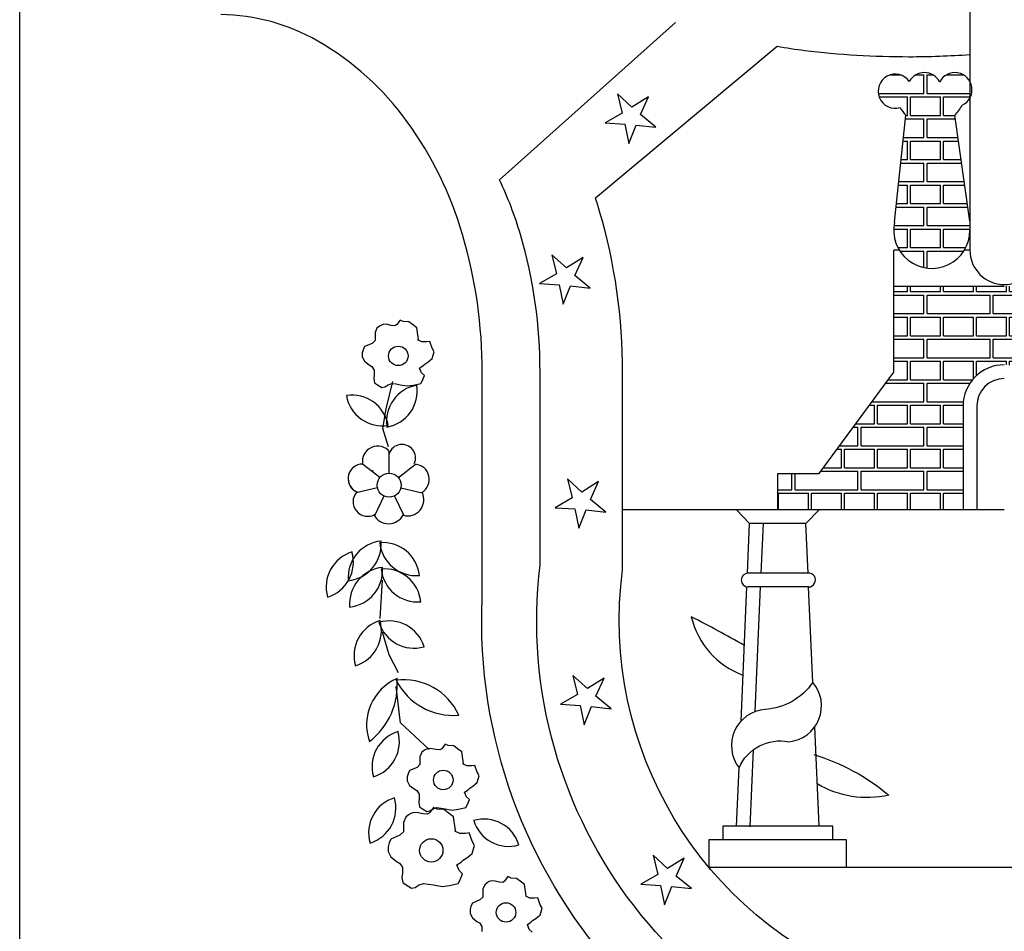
# Model space of a CAD drawing. Extents: x -0.4 to 44.6, y -0.4 to 29.7.
# Tile 3 of 8: x 34.4 to 36.2, y 25.4 to 27.1. Entities that reach past the tile are written whole.
import ezdxf

# ---------------------------------------------------------------- set-up
doc = ezdxf.new("R2010")
doc.units = 0
doc.header["$LTSCALE"] = 0.5
doc.header["$MEASUREMENT"] = 0
doc.layers.get('0').update_dxf_attribs({"linetype": 'CONTINUOUS'})

# ---------------------------------------------------------------- blocks, each defined once
blk = doc.blocks.new('*X58')
at = {"color": 0}
for p, q in [((5.7400875, 2.497112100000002), (5.7400875, 2.497312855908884)), ((5.7402, 2.497112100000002), (5.7402, 2.497312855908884)), ((5.741287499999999, 2.497112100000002), (5.741287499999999, 2.497312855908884)), ((5.7414, 2.497112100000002), (5.7414, 2.497312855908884)), ((5.742487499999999, 2.4971121), (5.742487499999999, 2.497312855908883)), ((5.742599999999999, 2.4971121), (5.742599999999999, 2.497312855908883)), ((5.743687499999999, 2.4971121), (5.743687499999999, 2.497312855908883)), ((5.743799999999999, 2.4971121), (5.743799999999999, 2.497312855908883)), ((5.7448875, 2.497112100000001), (5.7448875, 2.497312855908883)), ((5.744999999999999, 2.497112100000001), (5.744999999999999, 2.497312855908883)), ((5.7460875, 2.497112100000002), (5.7460875, 2.497312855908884)), ((5.746199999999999, 2.497112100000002), (5.746199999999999, 2.497312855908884)), ((5.7472875, 2.497112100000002), (5.7472875, 2.497312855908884)), ((5.7474, 2.497112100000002), (5.7474, 2.497312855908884)), ((5.739586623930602, 2.4971121), (5.7400875, 2.4971121)), ((5.739586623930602, 2.496986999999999), (5.740687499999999, 2.496986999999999)), ((5.7402, 2.4971121), (5.741287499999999, 2.4971121)), ((5.740687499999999, 2.496312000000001), (5.740687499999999, 2.496987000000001)), ((5.740799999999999, 2.496986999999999), (5.7430875, 2.496986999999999)), ((5.740799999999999, 2.496312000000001), (5.740799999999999, 2.496987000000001)), ((5.7414, 2.4971121), (5.742487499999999, 2.4971121)), ((5.742599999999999, 2.4971121), (5.743687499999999, 2.4971121)), ((5.7430875, 2.496312), (5.7430875, 2.496987)), ((5.7432, 2.496986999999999), (5.7454875, 2.496986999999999)), ((5.7432, 2.496312), (5.7432, 2.496987)), ((5.743799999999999, 2.4971121), (5.744887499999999, 2.4971121)), ((5.744999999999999, 2.4971121), (5.746087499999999, 2.4971121)), ((5.745487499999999, 2.496312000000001), (5.745487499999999, 2.496987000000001)), ((5.7456, 2.496986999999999), (5.747628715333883, 2.496986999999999)), ((5.7456, 2.496312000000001), (5.7456, 2.496987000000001)), ((5.746199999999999, 2.4971121), (5.747287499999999, 2.4971121)), ((5.747399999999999, 2.4971121), (5.747628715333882, 2.4971121)), ((5.739586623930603, 2.496312), (5.740687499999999, 2.496312)), ((5.740799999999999, 2.496312), (5.7430875, 2.496312)), ((5.7432, 2.496312), (5.7454875, 2.496312)), ((5.7456, 2.496312), (5.747628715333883, 2.496312)), ((5.739586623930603, 2.4961869), (5.7400875, 2.4961869)), ((5.7400875, 2.495511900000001), (5.7400875, 2.496186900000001)), ((5.7402, 2.4961869), (5.741287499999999, 2.4961869)), ((5.7402, 2.495511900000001), (5.7402, 2.496186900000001)), ((5.741287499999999, 2.495511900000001), (5.741287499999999, 2.496186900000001)), ((5.7414, 2.4961869), (5.742487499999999, 2.4961869)), ((5.7414, 2.495511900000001), (5.7414, 2.496186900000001)), ((5.742487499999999, 2.4955119), (5.742487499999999, 2.4961869)), ((5.742599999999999, 2.4961869), (5.743687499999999, 2.4961869)), ((5.742599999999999, 2.4955119), (5.742599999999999, 2.4961869)), ((5.743687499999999, 2.4955119), (5.743687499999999, 2.4961869)), ((5.743799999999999, 2.4961869), (5.744887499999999, 2.4961869)), ((5.743799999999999, 2.4955119), (5.743799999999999, 2.4961869)), ((5.7448875, 2.4955119), (5.7448875, 2.496186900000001)), ((5.744999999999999, 2.4961869), (5.746087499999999, 2.4961869)), ((5.744999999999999, 2.4955119), (5.744999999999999, 2.496186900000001)), ((5.7460875, 2.495511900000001), (5.7460875, 2.496186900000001)), ((5.746199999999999, 2.4961869), (5.747287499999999, 2.4961869)), ((5.746199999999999, 2.495511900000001), (5.746199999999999, 2.496186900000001)), ((5.7472875, 2.495511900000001), (5.7472875, 2.496186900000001)), ((5.747399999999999, 2.4961869), (5.747628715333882, 2.4961869)), ((5.7474, 2.495511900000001), (5.7474, 2.496186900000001)), ((5.739586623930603, 2.495511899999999), (5.7400875, 2.495511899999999)), ((5.7402, 2.495511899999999), (5.741287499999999, 2.495511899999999)), ((5.7414, 2.495511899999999), (5.742487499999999, 2.495511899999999)), ((5.742599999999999, 2.495511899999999), (5.743687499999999, 2.495511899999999)), ((5.743799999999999, 2.495511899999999), (5.744887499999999, 2.495511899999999)), ((5.744999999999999, 2.495511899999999), (5.746087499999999, 2.495511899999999)), ((5.746199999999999, 2.495511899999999), (5.747287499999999, 2.495511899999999)), ((5.747399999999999, 2.495511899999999), (5.747628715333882, 2.495511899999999)), ((5.739586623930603, 2.495386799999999), (5.740687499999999, 2.495386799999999)), ((5.740687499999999, 2.494711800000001), (5.740687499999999, 2.495386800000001)), ((5.740799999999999, 2.495386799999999), (5.7430875, 2.495386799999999)), ((5.740799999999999, 2.494711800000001), (5.740799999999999, 2.495386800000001)), ((5.7430875, 2.4947118), (5.7430875, 2.4953868)), ((5.7432, 2.495386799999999), (5.7454875, 2.495386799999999)), ((5.7432, 2.4947118), (5.7432, 2.4953868)), ((5.745487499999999, 2.494711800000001), (5.745487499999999, 2.495386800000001)), ((5.7456, 2.495386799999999), (5.747628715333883, 2.495386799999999)), ((5.7456, 2.494711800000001), (5.7456, 2.495386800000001)), ((5.739586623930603, 2.4947118), (5.740687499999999, 2.4947118)), ((5.739586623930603, 2.4945867), (5.7400875, 2.4945867)), ((5.7400875, 2.493911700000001), (5.7400875, 2.494586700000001)), ((5.7402, 2.4945867), (5.741287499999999, 2.4945867)), ((5.7402, 2.493911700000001), (5.7402, 2.494586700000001)), ((5.740799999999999, 2.4947118), (5.7430875, 2.4947118)), ((5.741287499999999, 2.493911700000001), (5.741287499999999, 2.494586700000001)), ((5.7414, 2.4945867), (5.742487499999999, 2.4945867)), ((5.7414, 2.493911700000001), (5.7414, 2.494586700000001)), ((5.742487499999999, 2.493950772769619), (5.742487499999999, 2.4945867)), ((5.742599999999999, 2.4945867), (5.743687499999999, 2.4945867)), ((5.742599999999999, 2.494064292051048), (5.742599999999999, 2.4945867)), ((5.7432, 2.4947118), (5.7454875, 2.4947118)), ((5.743687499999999, 2.494451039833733), (5.743687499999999, 2.4945867)), ((5.743799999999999, 2.4945867), (5.744887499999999, 2.4945867)), ((5.743799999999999, 2.494440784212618), (5.743799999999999, 2.4945867)), ((5.7448875, 2.4939117), (5.7448875, 2.4945867)), ((5.744999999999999, 2.4945867), (5.746087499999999, 2.4945867)), ((5.744999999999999, 2.4939117), (5.744999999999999, 2.4945867)), ((5.7456, 2.4947118), (5.747628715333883, 2.4947118)), ((5.7460875, 2.493911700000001), (5.7460875, 2.494586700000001)), ((5.746199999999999, 2.4945867), (5.747287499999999, 2.4945867)), ((5.746199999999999, 2.493911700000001), (5.746199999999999, 2.494586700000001)), ((5.7472875, 2.493911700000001), (5.7472875, 2.494586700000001)), ((5.747399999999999, 2.4945867), (5.747628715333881, 2.4945867)), ((5.7474, 2.493911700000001), (5.7474, 2.494586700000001)), ((5.739294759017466, 2.4937866), (5.740687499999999, 2.4937866)), ((5.73938720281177, 2.4939117), (5.7400875, 2.4939117)), ((5.7402, 2.4939117), (5.741287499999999, 2.4939117)), ((5.740687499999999, 2.4931116), (5.740687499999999, 2.4937866)), ((5.740799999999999, 2.4937866), (5.742360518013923, 2.4937866)), ((5.740799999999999, 2.4931116), (5.740799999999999, 2.4937866)), ((5.7414, 2.4939117), (5.742453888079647, 2.4939117)), ((5.744761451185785, 2.4939117), (5.7448875, 2.4939117)), ((5.744854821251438, 2.4937866), (5.745487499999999, 2.4937866)), ((5.745, 2.4939117), (5.7460875, 2.4939117)), ((5.745487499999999, 2.4931116), (5.745487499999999, 2.4937866)), ((5.7456, 2.4937866), (5.7478875, 2.4937866)), ((5.7456, 2.4931116), (5.7456, 2.4937866)), ((5.7462, 2.4939117), (5.7472875, 2.4939117)), ((5.7474, 2.4939117), (5.747828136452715, 2.4939117)), ((5.747887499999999, 2.4931116), (5.747887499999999, 2.4937866)), ((5.747999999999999, 2.4931116), (5.747999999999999, 2.493679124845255)), ((5.73879596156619, 2.4931116), (5.740687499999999, 2.4931116)), ((5.740799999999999, 2.4931116), (5.742116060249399, 2.4931116)), ((5.745099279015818, 2.4931116), (5.745487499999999, 2.4931116)), ((5.7456, 2.4931116), (5.7478875, 2.4931116)), ((5.748, 2.4931116), (5.748419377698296, 2.4931116)), ((5.738703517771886, 2.4929865), (5.7388875, 2.4929865)), ((5.7388875, 2.4923115), (5.7388875, 2.492986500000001)), ((5.739, 2.4929865), (5.7400875, 2.4929865)), ((5.739, 2.4923115), (5.739, 2.492986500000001)), ((5.7400875, 2.4923115), (5.7400875, 2.492986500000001)), ((5.7402, 2.4929865), (5.741287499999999, 2.4929865)), ((5.7402, 2.4923115), (5.7402, 2.492986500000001)), ((5.741287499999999, 2.4923115), (5.741287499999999, 2.492986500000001)), ((5.7414, 2.4929865), (5.742108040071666, 2.4929865)), ((5.7414, 2.4923115), (5.7414, 2.492986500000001)), ((5.745107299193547, 2.4929865), (5.7460875, 2.4929865)), ((5.7460875, 2.4923115), (5.7460875, 2.492986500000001)), ((5.7462, 2.4929865), (5.7472875, 2.4929865)), ((5.746199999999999, 2.4923115), (5.746199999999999, 2.492986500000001)), ((5.7472875, 2.4923115), (5.7472875, 2.492986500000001)), ((5.7474, 2.4929865), (5.7484875, 2.4929865)), ((5.7474, 2.4923115), (5.7474, 2.492986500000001)), ((5.7484875, 2.4923115), (5.7484875, 2.492986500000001)), ((5.7486, 2.4923115), (5.7486, 2.492867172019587)), ((5.738204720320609, 2.4923115), (5.7388875, 2.4923115)), ((5.739, 2.4923115), (5.7400875, 2.4923115)), ((5.7402, 2.4923115), (5.741287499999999, 2.4923115)), ((5.7414, 2.4923115), (5.742107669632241, 2.4923115)), ((5.745107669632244, 2.4923115), (5.7460875, 2.4923115)), ((5.7462, 2.4923115), (5.7472875, 2.4923115)), ((5.7474, 2.4923115), (5.7484875, 2.4923115)), ((5.7486, 2.4923115), (5.749010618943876, 2.4923115)), ((5.738112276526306, 2.4921864), (5.738287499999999, 2.4921864)), ((5.738287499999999, 2.4915114), (5.738287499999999, 2.4921864)), ((5.7384, 2.4921864), (5.7406875, 2.4921864)), ((5.7384, 2.4915114), (5.7384, 2.4921864)), ((5.740687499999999, 2.4915114), (5.740687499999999, 2.4921864)), ((5.7408, 2.4921864), (5.742107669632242, 2.4921864)), ((5.740799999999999, 2.4915114), (5.740799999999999, 2.4921864)), ((5.745107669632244, 2.4921864), (5.745487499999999, 2.4921864)), ((5.745487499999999, 2.4915114), (5.745487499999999, 2.4921864)), ((5.7456, 2.4921864), (5.7478875, 2.4921864)), ((5.7456, 2.4915114), (5.7456, 2.4921864)), ((5.747887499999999, 2.4915114), (5.747887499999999, 2.4921864)), ((5.748, 2.4921864), (5.74910306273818, 2.4921864)), ((5.747999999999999, 2.4915114), (5.747999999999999, 2.4921864)), ((5.737521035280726, 2.4913863), (5.7376875, 2.4913863)), ((5.737613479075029, 2.4915114), (5.738287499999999, 2.4915114)), ((5.7376875, 2.4907113), (5.7376875, 2.4913863)), ((5.7378, 2.4913863), (5.7388875, 2.4913863)), ((5.737799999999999, 2.4907113), (5.737799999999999, 2.4913863)), ((5.7384, 2.4915114), (5.7406875, 2.4915114)), ((5.7388875, 2.4907113), (5.7388875, 2.4913863)), ((5.739, 2.4913863), (5.7400875, 2.4913863)), ((5.739, 2.4907113), (5.739, 2.4913863)), ((5.7400875, 2.4907113), (5.7400875, 2.4913863)), ((5.7402, 2.4913863), (5.741287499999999, 2.4913863)), ((5.7402, 2.4907113), (5.7402, 2.4913863)), ((5.7408, 2.4915114), (5.742107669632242, 2.4915114)), ((5.741287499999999, 2.4907113), (5.741287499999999, 2.4913863)), ((5.7414, 2.4913863), (5.742107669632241, 2.4913863)), ((5.7414, 2.4907113), (5.7414, 2.4913863)), ((5.745107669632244, 2.4915114), (5.745487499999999, 2.4915114)), ((5.745107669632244, 2.4913863), (5.7460875, 2.4913863)), ((5.7456, 2.4915114), (5.7478875, 2.4915114)), ((5.7460875, 2.4907113), (5.7460875, 2.4913863)), ((5.7462, 2.4913863), (5.7472875, 2.4913863)), ((5.746199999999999, 2.4907113), (5.746199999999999, 2.4913863)), ((5.7472875, 2.4907113), (5.7472875, 2.4913863)), ((5.7474, 2.4913863), (5.7484875, 2.4913863)), ((5.7474, 2.4907113), (5.7474, 2.4913863)), ((5.748, 2.4915114), (5.749601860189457, 2.4915114)), ((5.7484875, 2.4907113), (5.7484875, 2.4913863)), ((5.7486, 2.4913863), (5.749687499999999, 2.4913863)), ((5.7486, 2.4907113), (5.7486, 2.4913863)), ((5.749687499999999, 2.4907113), (5.749687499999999, 2.4913863)), ((5.7498, 2.4907113), (5.7498, 2.491243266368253)), ((5.7358875, 2.489911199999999), (5.7358875, 2.490506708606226)), ((5.736, 2.489911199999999), (5.736, 2.490506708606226)), ((5.736929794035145, 2.4905862), (5.738287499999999, 2.4905862)), ((5.737022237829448, 2.4907113), (5.7376875, 2.4907113)), ((5.7378, 2.4907113), (5.7388875, 2.4907113)), ((5.738287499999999, 2.489911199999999), (5.738287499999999, 2.4905862)), ((5.7384, 2.4905862), (5.7406875, 2.4905862)), ((5.7384, 2.489911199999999), (5.7384, 2.4905862)), ((5.739, 2.4907113), (5.7400875, 2.4907113)), ((5.7402, 2.4907113), (5.741287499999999, 2.4907113)), ((5.740687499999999, 2.489911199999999), (5.740687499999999, 2.4905862)), ((5.7408, 2.4905862), (5.742107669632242, 2.4905862)), ((5.740799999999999, 2.489911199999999), (5.740799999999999, 2.4905862)), ((5.7414, 2.4907113), (5.742107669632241, 2.4907113)), ((5.745107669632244, 2.4907113), (5.7460875, 2.4907113)), ((5.745107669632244, 2.4905862), (5.745487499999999, 2.4905862)), ((5.745487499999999, 2.489911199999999), (5.745487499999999, 2.4905862)), ((5.7456, 2.4905862), (5.7478875, 2.4905862)), ((5.7456, 2.489911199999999), (5.7456, 2.4905862)), ((5.7462, 2.4907113), (5.7472875, 2.4907113)), ((5.7474, 2.4907113), (5.7484875, 2.4907113)), ((5.747887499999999, 2.489911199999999), (5.747887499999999, 2.4905862)), ((5.748, 2.4905862), (5.750285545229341, 2.4905862)), ((5.747999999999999, 2.489911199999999), (5.747999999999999, 2.4905862)), ((5.7486, 2.4907113), (5.749687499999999, 2.4907113)), ((5.7498, 2.4907113), (5.750193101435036, 2.4907113)), ((5.7502875, 2.489911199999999), (5.7502875, 2.490583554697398)), ((5.750399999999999, 2.489911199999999), (5.750399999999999, 2.490506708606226)), ((5.735370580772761, 2.489911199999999), (5.7358875, 2.489911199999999)), ((5.7354, 2.489786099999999), (5.7364875, 2.489786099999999)), ((5.735399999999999, 2.489181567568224), (5.735399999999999, 2.4897861)), ((5.736, 2.489911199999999), (5.7382875, 2.489911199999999)), ((5.736487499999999, 2.489181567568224), (5.736487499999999, 2.4897861)), ((5.7366, 2.489786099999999), (5.7376875, 2.489786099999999)), ((5.736599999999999, 2.489181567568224), (5.736599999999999, 2.4897861)), ((5.7376875, 2.489181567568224), (5.7376875, 2.4897861)), ((5.7378, 2.489786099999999), (5.7388875, 2.489786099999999)), ((5.737799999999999, 2.489181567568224), (5.737799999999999, 2.4897861)), ((5.7384, 2.489911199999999), (5.740687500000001, 2.489911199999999)), ((5.7388875, 2.489181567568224), (5.7388875, 2.4897861)), ((5.739, 2.489786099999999), (5.7400875, 2.489786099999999)), ((5.739, 2.489181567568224), (5.739, 2.4897861)), ((5.7400875, 2.489181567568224), (5.7400875, 2.4897861)), ((5.7402, 2.489786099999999), (5.741287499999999, 2.489786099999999)), ((5.7402, 2.489181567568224), (5.7402, 2.4897861)), ((5.740800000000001, 2.489911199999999), (5.742107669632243, 2.489911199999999)), ((5.741287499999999, 2.489181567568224), (5.741287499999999, 2.4897861)), ((5.7414, 2.489786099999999), (5.742107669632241, 2.489786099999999)), ((5.7414, 2.489181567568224), (5.7414, 2.4897861)), ((5.745107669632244, 2.489911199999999), (5.745487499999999, 2.489911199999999)), ((5.745107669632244, 2.489786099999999), (5.7460875, 2.489786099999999)), ((5.7456, 2.489911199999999), (5.7478875, 2.489911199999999)), ((5.7460875, 2.489181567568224), (5.7460875, 2.4897861)), ((5.7462, 2.489786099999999), (5.7472875, 2.489786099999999)), ((5.746199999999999, 2.489181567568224), (5.746199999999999, 2.4897861)), ((5.7472875, 2.489181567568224), (5.7472875, 2.4897861)), ((5.7474, 2.489786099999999), (5.7484875, 2.489786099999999)), ((5.7474, 2.489181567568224), (5.7474, 2.4897861)), ((5.748, 2.489911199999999), (5.750287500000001, 2.489911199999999)), ((5.7484875, 2.489181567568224), (5.7484875, 2.4897861)), ((5.7486, 2.489786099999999), (5.749687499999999, 2.489786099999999)), ((5.7486, 2.489181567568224), (5.7486, 2.4897861)), ((5.749687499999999, 2.489181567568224), (5.749687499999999, 2.4897861)), ((5.7498, 2.489786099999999), (5.750887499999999, 2.489786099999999)), ((5.7498, 2.489181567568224), (5.7498, 2.4897861)), ((5.750400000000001, 2.489911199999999), (5.751844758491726, 2.489911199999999)), ((5.750887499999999, 2.489181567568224), (5.750887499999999, 2.4897861)), ((5.750999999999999, 2.489786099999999), (5.751844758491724, 2.489786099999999)), ((5.750999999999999, 2.489181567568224), (5.750999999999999, 2.4897861)), ((5.764616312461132, 2.4865857), (5.765287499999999, 2.4865857)), ((5.76463922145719, 2.4867108), (5.764687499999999, 2.4867108)), ((5.764799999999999, 2.4867108), (5.765413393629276, 2.4867108)), ((5.7654, 2.4865857), (5.765415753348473, 2.4865857))]:
    blk.add_line(p, q, dxfattribs=at)
blk = doc.blocks.new('*X60')
at = {"color": 0}
for p, q in [((5.739445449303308, 2.504988), (5.739839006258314, 2.504988)), ((5.740380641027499, 2.504988), (5.740687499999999, 2.504988)), ((5.740687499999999, 2.504313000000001), (5.740687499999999, 2.504988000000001)), ((5.740799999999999, 2.504988), (5.74101675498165, 2.504988)), ((5.740799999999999, 2.504313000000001), (5.740799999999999, 2.504988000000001)), ((5.741492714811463, 2.504988), (5.742128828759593, 2.504988)), ((5.739026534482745, 2.504313), (5.740687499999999, 2.504313)), ((5.739057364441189, 2.5041879), (5.7400875, 2.5041879)), ((5.7400875, 2.503512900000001), (5.7400875, 2.504187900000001)), ((5.7402, 2.5041879), (5.741287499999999, 2.5041879)), ((5.7402, 2.503512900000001), (5.7402, 2.504187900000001)), ((5.740799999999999, 2.504313), (5.742357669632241, 2.504313)), ((5.741287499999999, 2.503512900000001), (5.741287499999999, 2.504187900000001)), ((5.7414, 2.5041879), (5.742357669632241, 2.5041879)), ((5.7414, 2.503512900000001), (5.7414, 2.504187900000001)), ((5.740018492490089, 2.5033878), (5.740687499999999, 2.5033878)), ((5.740031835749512, 2.5035129), (5.7400875, 2.5035129)), ((5.7402, 2.5035129), (5.741287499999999, 2.5035129)), ((5.740687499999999, 2.502712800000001), (5.740687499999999, 2.503387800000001)), ((5.740799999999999, 2.5033878), (5.741828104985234, 2.5033878)), ((5.740799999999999, 2.502712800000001), (5.740799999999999, 2.503387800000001)), ((5.7414, 2.5035129), (5.741810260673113, 2.5035129)), ((5.739946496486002, 2.502712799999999), (5.740687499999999, 2.502712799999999)), ((5.740799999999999, 2.502712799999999), (5.741924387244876, 2.502712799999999)), ((5.739933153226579, 2.502587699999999), (5.7400875, 2.502587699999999)), ((5.7400875, 2.501912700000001), (5.7400875, 2.502587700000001)), ((5.7402, 2.502587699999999), (5.741287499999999, 2.502587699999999)), ((5.7402, 2.501912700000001), (5.7402, 2.502587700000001)), ((5.741287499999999, 2.501912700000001), (5.741287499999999, 2.502587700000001)), ((5.7414, 2.502587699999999), (5.741942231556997, 2.502587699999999)), ((5.7414, 2.501912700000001), (5.7414, 2.502587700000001)), ((5.739847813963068, 2.5017876), (5.740687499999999, 2.5017876)), ((5.739861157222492, 2.5019127), (5.7400875, 2.5019127)), ((5.7402, 2.5019127), (5.741287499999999, 2.5019127)), ((5.740687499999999, 2.5011126), (5.740687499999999, 2.501787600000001)), ((5.740799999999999, 2.5017876), (5.742056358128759, 2.5017876)), ((5.740799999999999, 2.5011126), (5.740799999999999, 2.501787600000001)), ((5.7414, 2.5019127), (5.742038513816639, 2.5019127)), ((5.739762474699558, 2.500987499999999), (5.7400875, 2.500987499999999)), ((5.739775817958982, 2.501112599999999), (5.740687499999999, 2.501112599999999)), ((5.7400875, 2.5003125), (5.7400875, 2.5009875)), ((5.7402, 2.500987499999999), (5.741287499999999, 2.500987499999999)), ((5.7402, 2.5003125), (5.7402, 2.5009875)), ((5.740799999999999, 2.501112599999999), (5.742152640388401, 2.501112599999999)), ((5.741287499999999, 2.5003125), (5.741287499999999, 2.5009875)), ((5.7414, 2.500987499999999), (5.742170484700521, 2.500987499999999)), ((5.7414, 2.5003125), (5.7414, 2.5009875)), ((5.739677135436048, 2.5001874), (5.740687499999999, 2.5001874)), ((5.739690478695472, 2.5003125), (5.7400875, 2.5003125)), ((5.7402, 2.5003125), (5.741287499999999, 2.5003125)), ((5.740687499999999, 2.4995124), (5.740687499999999, 2.5001874)), ((5.740799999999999, 2.5001874), (5.742284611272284, 2.5001874)), ((5.740799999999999, 2.4995124), (5.740799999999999, 2.5001874)), ((5.7414, 2.5003125), (5.742266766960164, 2.5003125)), ((5.73959716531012, 2.4995124), (5.740687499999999, 2.4995124)), ((5.740799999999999, 2.4995124), (5.742357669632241, 2.4995124)), ((5.739587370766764, 2.4993873), (5.7400875, 2.4993873)), ((5.7400875, 2.4987123), (5.7400875, 2.4993873)), ((5.7402, 2.4993873), (5.741287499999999, 2.4993873)), ((5.7402, 2.4987123), (5.7402, 2.4993873)), ((5.741287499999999, 2.4987123), (5.741287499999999, 2.4993873)), ((5.7414, 2.4993873), (5.742357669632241, 2.4993873)), ((5.7414, 2.4987123), (5.7414, 2.4993873)), ((5.739737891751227, 2.4987123), (5.7400875, 2.4987123)), ((5.73981015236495, 2.4985872), (5.740687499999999, 2.4985872)), ((5.7402, 2.4987123), (5.741287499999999, 2.4987123)), ((5.740687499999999, 2.497985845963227), (5.740687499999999, 2.4985872)), ((5.740799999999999, 2.4985872), (5.742134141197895, 2.4985872)), ((5.740799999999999, 2.497967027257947), (5.740799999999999, 2.4985872)), ((5.7414, 2.4987123), (5.742206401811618, 2.4987123))]:
    blk.add_line(p, q, dxfattribs=at)
blk = doc.blocks.new('ECSVER')
for p, q in [((-0.004293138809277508, 0.007447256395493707), (-0.003878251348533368, 0.01133704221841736)), ((-0.001553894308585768, 0.007485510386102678), (-0.002103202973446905, 0.01133651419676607)), ((-0.004121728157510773, 0.006429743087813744), (-0.004324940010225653, 0.006429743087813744)), ((-0.004324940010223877, 0.001991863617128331), (-0.004324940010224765, 0.006429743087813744)), ((-0.001553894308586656, 0.006429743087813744), (-0.001757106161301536, 0.006429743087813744)), ((-0.004324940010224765, 0.005123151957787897), (-0.0003038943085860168, 0.005123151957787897)), ((-0.007040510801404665, -0.001682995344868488), (-0.004324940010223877, 0.001991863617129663)), ((-0.02277615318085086, 0.0006665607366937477), (-0.02253836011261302, 0.001656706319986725)), ((-0.001803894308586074, 0.0007634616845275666), (-0.001803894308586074, -0.00300813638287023)), ((-0.001303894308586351, 0.0007634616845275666), (-0.001303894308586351, -0.00300813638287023)), ((-0.02289504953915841, -4.634420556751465e-05), (-0.02277615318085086, 0.0006665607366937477)), ((-0.022696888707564, -0.0007196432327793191), (-0.02289504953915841, -4.634420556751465e-05)), ((-0.02266952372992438, -0.001673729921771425), (-0.02266952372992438, -0.0008793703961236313)), ((-0.02301179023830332, -0.001838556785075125), (-0.0236328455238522, -0.001343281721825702)), ((-0.02232725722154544, -0.001838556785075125), (-0.0217170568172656, -0.001351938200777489)), ((-0.008540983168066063, -0.001682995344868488), (-0.007040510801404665, -0.001682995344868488)), ((-0.008540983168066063, -0.00300813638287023), (-0.008540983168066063, -0.001682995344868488)), ((-0.02309632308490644, -0.002208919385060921), (-0.02387076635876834, -0.002385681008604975)), ((-0.02224272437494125, -0.002208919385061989), (-0.02146534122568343, -0.002386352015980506)), ((-0.02285946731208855, -0.002505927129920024), (-0.02320430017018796, -0.003221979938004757)), ((-0.02247958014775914, -0.00250592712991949), (-0.02213949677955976, -0.003212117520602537)), ((-0.0003038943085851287, -0.00300813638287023), (-0.01418349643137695, -0.00300813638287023)), ((-0.009562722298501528, -0.003508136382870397), (-0.01004145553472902, -0.00300813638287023)), ((-0.007519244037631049, -0.003508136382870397), (-0.007040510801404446, -0.00300813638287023)), ((-0.00964114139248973, -0.005311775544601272), (-0.009562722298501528, -0.003508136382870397)), ((-0.007519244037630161, -0.003508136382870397), (-0.009562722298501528, -0.003508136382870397)), ((-0.00744081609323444, -0.005311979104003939), (-0.007519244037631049, -0.003508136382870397)), ((-0.007419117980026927, -0.005311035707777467), (-0.009621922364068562, -0.005311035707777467)), ((-0.02299381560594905, -0.006960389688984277), (-0.02291140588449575, -0.005560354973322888)), ((-0.00987491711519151, -0.0106886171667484), (-0.009662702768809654, -0.005807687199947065)), ((-0.007419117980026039, -0.005811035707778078), (-0.009621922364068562, -0.005811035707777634)), ((-0.007268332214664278, -0.009279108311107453), (-0.007419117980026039, -0.005811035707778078)), ((-0.02266417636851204, -0.008278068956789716), (-0.02291140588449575, -0.007454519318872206)), ((-0.02233453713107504, -0.008936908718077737), (-0.02266417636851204, -0.008278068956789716)), ((-0.02225212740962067, -0.01074871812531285), (-0.0224169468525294, -0.00943103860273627)), ((-0.02121634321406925, -0.01171591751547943), (-0.02225212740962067, -0.01074871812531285)), ((-0.007040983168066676, -0.01450813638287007), (-0.007197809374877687, -0.01090113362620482)), ((-0.01004098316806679, -0.01450813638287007), (-0.009948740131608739, -0.01238654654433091)), ((0.01043319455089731, -0.01600813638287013), (-0.01104098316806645, -0.01600813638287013))]:
    blk.add_line(p, q)
at = {"color": 1}
for p, q in [((-0.009140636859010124, -0.005311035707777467), (-0.009062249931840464, -0.003508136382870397)), ((-0.009359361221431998, -0.01034169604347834), (-0.009162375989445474, -0.005811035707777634)), ((-0.009541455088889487, -0.01452985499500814), (-0.009419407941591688, -0.01172277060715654))]:
    blk.add_line(p, q, dxfattribs=at)
for points in [[(0.001149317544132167, 0.006429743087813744), (0.000946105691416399, 0.006429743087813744), (0.0009461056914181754, 0.03049186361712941), (0.004946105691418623, 0.0290359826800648), (0.004946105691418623, 0.03444774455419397), (0.0009461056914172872, 0.03299186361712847), (0.002401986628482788, 0.03699186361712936), (-0.0003038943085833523, 0.03699186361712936), (-0.003009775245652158, 0.03699186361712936), (-0.001553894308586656, 0.03299186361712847), (-0.005553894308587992, 0.03444774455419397), (-0.005553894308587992, 0.0290359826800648), (-0.001553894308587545, 0.03049186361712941), (-0.001553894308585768, 0.006429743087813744, 0.4142135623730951), (-0.0003038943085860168, 0.005179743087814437, 0.4142135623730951), (0.000946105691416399, 0.006429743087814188)], [(-0.001952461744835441, -0.02595233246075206, -0.4010213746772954), (-0.01928743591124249, -0.00623332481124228), (-0.0192874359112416, 0.001991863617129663, 0.07234673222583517), (-0.02000035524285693, 0.006994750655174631, 0.08508723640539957), (-0.02200873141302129, 0.01109322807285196, 0.106262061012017), (-0.02526625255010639, 0.01402999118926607, 0.1283327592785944), (-0.02878743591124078, 0.01499186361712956)], [(-0.00260485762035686, -0.02386754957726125, -0.4093357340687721), (-0.01718349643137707, -0.005004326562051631), (-0.01718349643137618, 0.001991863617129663, 0.07234673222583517), (-0.0178964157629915, 0.006994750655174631, 0.03963439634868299), (-0.01865978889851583, 0.008991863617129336), (-0.01225678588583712, 0.01470754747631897)], [(-0.005247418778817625, -0.02012213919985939, -0.3484424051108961), (-0.01418349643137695, -0.005191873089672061), (-0.01418349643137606, 0.001987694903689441, 0.07228946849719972), (-0.01501821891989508, 0.007840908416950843, 0.007730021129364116), (-0.01516969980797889, 0.008328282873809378), (-0.008559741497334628, 0.01384235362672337, 0.01476072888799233), (-0.007562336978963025, 0.01369175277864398, 0.03009442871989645), (-0.003769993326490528, 0.01346328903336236, 0.01755453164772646), (-0.001553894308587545, 0.01354111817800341)]]:
    blk.add_lwpolyline(points, format="xyb")
for points in [[(-0.01384212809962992, 0.01162813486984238), (-0.014372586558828, 0.01210908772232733), (-0.0141970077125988, 0.01141491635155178), (-0.01481834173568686, 0.01105904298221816), (-0.01410388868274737, 0.01101151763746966), (-0.01395743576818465, 0.01031062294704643), (-0.01369145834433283, 0.01097542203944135), (-0.01297961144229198, 0.01089811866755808), (-0.01352968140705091, 0.01135651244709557), (-0.01323618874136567, 0.01200963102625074)], [(-0.01648679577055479, 0.005166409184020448), (-0.01634034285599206, 0.004465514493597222), (-0.01607436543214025, 0.005130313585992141), (-0.0153625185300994, 0.005053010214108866), (-0.01591258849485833, 0.005511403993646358), (-0.01561909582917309, 0.006164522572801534), (-0.01622503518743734, 0.005783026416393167), (-0.01675549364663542, 0.006263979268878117), (-0.01657991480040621, 0.005569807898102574), (-0.01720124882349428, 0.005213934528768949)], [(-0.015658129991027, -0.002360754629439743), (-0.01618858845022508, -0.001879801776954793), (-0.01601300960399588, -0.002573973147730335), (-0.01663434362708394, -0.002929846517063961), (-0.01591989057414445, -0.002977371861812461), (-0.01577343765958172, -0.003678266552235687), (-0.01550746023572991, -0.003013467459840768), (-0.01479561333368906, -0.003090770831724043), (-0.01534568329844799, -0.002632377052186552), (-0.01505219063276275, -0.001979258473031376)], [(-0.01546264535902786, -0.009505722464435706), (-0.01599310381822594, -0.009024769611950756), (-0.01581752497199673, -0.009718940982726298), (-0.01643885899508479, -0.01007481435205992), (-0.0157244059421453, -0.01012233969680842), (-0.01557795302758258, -0.01082323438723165), (-0.01531197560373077, -0.01015843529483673), (-0.01460012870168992, -0.01023573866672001), (-0.01515019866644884, -0.009777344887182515), (-0.01485670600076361, -0.009124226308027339)], [(-0.01254541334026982, -0.01604759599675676), (-0.0130758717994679, -0.01556664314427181), (-0.01290029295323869, -0.01626081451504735), (-0.01352162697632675, -0.01661668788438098), (-0.01280717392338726, -0.01666421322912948), (-0.01266072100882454, -0.0173651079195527), (-0.01239474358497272, -0.01670030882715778), (-0.01168289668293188, -0.01677761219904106), (-0.0122329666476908, -0.01631921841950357), (-0.01193947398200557, -0.01566609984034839)]]:
    blk.add_lwpolyline(points, close=True)
for points in [[(-0.02227257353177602, 0.003889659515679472), (-0.02238800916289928, 0.003722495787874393), (-0.02246035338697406, 0.003679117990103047), (-0.02259057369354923, 0.003693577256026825), (-0.02273526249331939, 0.003722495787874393), (-0.02286548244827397, 0.003736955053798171), (-0.02295229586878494, 0.003708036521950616), (-0.02302464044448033, 0.003664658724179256), (-0.02311145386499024, 0.003592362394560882), (-0.02318379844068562, 0.003433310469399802), (-0.02318379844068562, 0.003230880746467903), (-0.02318379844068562, 0.003144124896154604), (-0.02328508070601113, 0.003042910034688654), (-0.02355998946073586, 0.002927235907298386), (-0.02361786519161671, 0.002811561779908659), (-0.02364680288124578, 0.002695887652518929), (-0.02364680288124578, 0.00255129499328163), (-0.02355998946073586, 0.002392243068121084), (-0.02340083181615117, 0.002262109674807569), (-0.02329954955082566, 0.002204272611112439), (-0.02321273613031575, 0.00207413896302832), (-0.02321273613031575, 0.001900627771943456), (-0.02322720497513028, 0.001770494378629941), (-0.02319826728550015, 0.001611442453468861), (-0.02309698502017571, 0.00153914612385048), (-0.02293782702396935, 0.001437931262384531), (-0.02282207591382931, 0.001466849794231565), (-0.02270632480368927, 0.00153914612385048), (-0.0225761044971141, 0.001582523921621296), (-0.0224169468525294, 0.001568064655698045), (-0.02227225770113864, 0.00153914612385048), (-0.02201181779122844, 0.00149576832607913), (-0.02178031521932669, 0.001524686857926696), (-0.02151987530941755, 0.001582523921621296), (-0.0214619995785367, 0.001698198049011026), (-0.02138965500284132, 0.00187170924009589), (-0.02149093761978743, 0.001972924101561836), (-0.02156328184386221, 0.002146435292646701), (-0.02143306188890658, 0.002233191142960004), (-0.02137518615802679, 0.002291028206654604), (-0.02125943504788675, 0.002363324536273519), (-0.02117262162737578, 0.002435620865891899), (-0.02110027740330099, 0.00249345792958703), (-0.02102793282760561, 0.002739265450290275), (-0.02110027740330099, 0.00286939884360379), (-0.02118709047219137, 0.003115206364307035), (-0.02130284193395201, 0.003100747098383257), (-0.02147646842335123, 0.003100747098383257), (-0.021621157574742, 0.003173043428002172), (-0.02160668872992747, 0.003187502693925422), (-0.02166456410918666, 0.00360682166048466), (-0.02182372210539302, 0.003722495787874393), (-0.02195394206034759, 0.003823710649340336), (-0.0221565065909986, 0.003838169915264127), (-0.02227257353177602, 0.003889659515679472)], [(-0.0206369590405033, -0.01152517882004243), (-0.02075239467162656, -0.01169234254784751), (-0.02082473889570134, -0.01173572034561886), (-0.02095495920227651, -0.01172126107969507), (-0.02109964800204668, -0.01169234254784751), (-0.02122986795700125, -0.01167788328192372), (-0.02131668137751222, -0.01170680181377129), (-0.02138902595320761, -0.01175017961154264), (-0.02147583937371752, -0.01182247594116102), (-0.0215481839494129, -0.0119815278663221), (-0.0215481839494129, -0.012183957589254), (-0.0215481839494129, -0.0122707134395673), (-0.02164946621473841, -0.01237192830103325), (-0.02192437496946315, -0.01248760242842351), (-0.021982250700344, -0.01260327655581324), (-0.02201118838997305, -0.01271895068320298), (-0.02201118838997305, -0.01286354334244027), (-0.02192437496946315, -0.01302259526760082), (-0.02176521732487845, -0.01315272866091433), (-0.02166393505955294, -0.01321056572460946), (-0.02157712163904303, -0.01334069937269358), (-0.02157712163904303, -0.01351421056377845), (-0.02159159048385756, -0.01364434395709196), (-0.02156265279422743, -0.01380339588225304), (-0.02146137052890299, -0.01387569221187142), (-0.02130221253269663, -0.01397690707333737), (-0.02118646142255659, -0.01394798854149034), (-0.02107071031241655, -0.01387569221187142), (-0.02094049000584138, -0.01383231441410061), (-0.02078133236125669, -0.01384677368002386), (-0.02063664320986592, -0.01387569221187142), (-0.02037620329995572, -0.01391907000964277), (-0.02014470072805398, -0.01389015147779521), (-0.01988426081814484, -0.01383231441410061), (-0.01982638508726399, -0.01371664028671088), (-0.0197540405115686, -0.01354312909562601), (-0.01985532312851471, -0.01344191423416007), (-0.0199276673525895, -0.0132684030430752), (-0.01979744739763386, -0.0131816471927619), (-0.01973957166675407, -0.0131238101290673), (-0.01962382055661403, -0.01305151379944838), (-0.01953700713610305, -0.01297921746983), (-0.01946466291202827, -0.01292138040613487), (-0.01939231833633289, -0.01267557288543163), (-0.01946466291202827, -0.01254543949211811), (-0.01955147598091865, -0.01229963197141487), (-0.01966722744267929, -0.01231409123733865), (-0.01984085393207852, -0.01231409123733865), (-0.01998554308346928, -0.01224179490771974), (-0.01997107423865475, -0.01222733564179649), (-0.02002894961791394, -0.01180801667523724), (-0.0201881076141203, -0.01169234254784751), (-0.02031832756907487, -0.01159112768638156), (-0.02052089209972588, -0.01157666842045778), (-0.0206369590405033, -0.01152517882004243)], [(-0.02106040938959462, -0.01382370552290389), (-0.02119893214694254, -0.01402430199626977), (-0.02128574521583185, -0.0140763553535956), (-0.02144200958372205, -0.01405900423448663), (-0.02161563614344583, -0.01402430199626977), (-0.02177190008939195, -0.01400695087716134), (-0.02187607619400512, -0.0140416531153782), (-0.02196288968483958, -0.01409370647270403), (-0.02206706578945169, -0.0141804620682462), (-0.02215387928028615, -0.01437132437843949), (-0.02215387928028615, -0.01461424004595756), (-0.02215387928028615, -0.01471834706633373), (-0.0222754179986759, -0.01483980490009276), (-0.0226053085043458, -0.01497861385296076), (-0.02267475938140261, -0.01511742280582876), (-0.02270948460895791, -0.01525623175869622), (-0.02270948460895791, -0.01542974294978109), (-0.0226053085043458, -0.01562060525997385), (-0.02241431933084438, -0.01577676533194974), (-0.02229278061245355, -0.01584616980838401), (-0.02218860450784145, -0.01600233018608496), (-0.02218860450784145, -0.01621054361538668), (-0.0222059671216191, -0.01636670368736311), (-0.02217124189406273, -0.01655756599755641), (-0.02204970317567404, -0.01664432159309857), (-0.02185871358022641, -0.01676577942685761), (-0.02171981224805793, -0.01673107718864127), (-0.02158091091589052, -0.01664432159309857), (-0.02142464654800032, -0.01659226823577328), (-0.02123365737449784, -0.01660961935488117), (-0.02106003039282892, -0.01664432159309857), (-0.02074750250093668, -0.01669637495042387), (-0.02046969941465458, -0.016661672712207), (-0.02015717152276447, -0.01659226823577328), (-0.0200877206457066, -0.01645345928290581), (-0.02000090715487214, -0.01624524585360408), (-0.02012244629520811, -0.01612378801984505), (-0.02020925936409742, -0.01591557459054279), (-0.0200529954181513, -0.01581146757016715), (-0.01998354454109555, -0.01574206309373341), (-0.01984464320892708, -0.01565530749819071), (-0.01974046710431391, -0.01556855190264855), (-0.01965365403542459, -0.01549914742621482), (-0.01956684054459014, -0.01520417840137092), (-0.01965365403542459, -0.01504801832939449), (-0.01975782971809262, -0.0147530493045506), (-0.01989673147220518, -0.01477040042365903), (-0.02010508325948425, -0.01477040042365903), (-0.02027871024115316, -0.01468364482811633), (-0.02026134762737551, -0.01466629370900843), (-0.02033079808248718, -0.01416311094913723), (-0.02052178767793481, -0.01402430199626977), (-0.02067805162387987, -0.01390284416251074), (-0.02092112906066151, -0.0138854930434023), (-0.02106040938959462, -0.01382370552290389)], [(-0.006540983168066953, -0.01500813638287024), (-0.006540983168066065, -0.01450813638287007), (-0.01054098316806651, -0.01450813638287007), (-0.0105409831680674, -0.01500813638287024)], [(-0.006040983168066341, -0.01600813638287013), (-0.006040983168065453, -0.01500813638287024), (-0.01104098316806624, -0.01500813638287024), (-0.01104098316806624, -0.01600813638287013)], [(-0.01835457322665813, -0.01634034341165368), (-0.01847000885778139, -0.01650750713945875), (-0.01854235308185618, -0.0165508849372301), (-0.01867257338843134, -0.01653642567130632), (-0.01881726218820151, -0.01650750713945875), (-0.01894748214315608, -0.01649304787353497), (-0.01903429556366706, -0.01652196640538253), (-0.01910664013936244, -0.01656534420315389), (-0.01919345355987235, -0.01663764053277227), (-0.01926579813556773, -0.01679669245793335), (-0.01926579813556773, -0.01699912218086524), (-0.01926579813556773, -0.01708587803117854), (-0.01936708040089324, -0.01718709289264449), (-0.01964198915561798, -0.01730276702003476), (-0.01969986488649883, -0.01741844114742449), (-0.01972880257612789, -0.01753411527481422), (-0.01972880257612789, -0.01767870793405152), (-0.01964198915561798, -0.01783775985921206), (-0.01948283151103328, -0.01796789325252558), (-0.01938154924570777, -0.01802573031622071), (-0.01929473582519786, -0.01815586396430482), (-0.01929473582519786, -0.01832937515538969)], [(-0.01747165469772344, -0.01835829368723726), (-0.01757293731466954, -0.01825707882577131), (-0.01764528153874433, -0.01808356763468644), (-0.01751506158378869, -0.01799681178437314), (-0.01745718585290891, -0.01793897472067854), (-0.01734143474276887, -0.01786667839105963), (-0.01725462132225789, -0.01779438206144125), (-0.01718227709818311, -0.01773654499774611), (-0.01710993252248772, -0.01749073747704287), (-0.01718227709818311, -0.01736060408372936), (-0.01726909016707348, -0.01711479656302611), (-0.01738484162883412, -0.01712925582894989), (-0.01755846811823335, -0.01712925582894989), (-0.01770315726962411, -0.01705695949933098), (-0.01768868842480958, -0.01704250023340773), (-0.01774656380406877, -0.01662318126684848), (-0.01790572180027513, -0.01650750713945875), (-0.0180359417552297, -0.01640629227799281), (-0.01823850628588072, -0.01639183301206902), (-0.01835457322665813, -0.01634034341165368)]]:
    blk.add_lwpolyline(points)
for points in [[(-0.009948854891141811, -0.01238681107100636, -0.3532593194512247), (-0.008136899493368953, -0.01143793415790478, 0.6096422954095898), (-0.007268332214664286, -0.00927910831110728, -0.2338595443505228), (-0.00900226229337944, -0.01026314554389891, 0.5951553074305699), (-0.009948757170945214, -0.01238693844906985)], [(-0.007232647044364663, -0.01190428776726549, -0.1018738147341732), (-0.004504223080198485, -0.0133769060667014, -0.1941598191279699), (-0.007108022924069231, -0.01296622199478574)]]:
    blk.add_lwpolyline(points, format="xyb", dxfattribs=at)
for centre, radius in [((-0.02233736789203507, 0.002587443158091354), 0.0003542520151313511), ((-0.02266952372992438, -0.002111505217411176), 0.0004377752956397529), ((-0.02070175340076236, -0.01282739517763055), 0.0003542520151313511), ((-0.02113816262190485, -0.0153863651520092), 0.0004251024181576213), ((-0.01841936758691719, -0.01764255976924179), 0.0003542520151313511)]:
    blk.add_circle(centre, radius)
for centre, radius, start, end in [((-0.004269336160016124, 0.01220868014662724), 0.0006215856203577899, 34.69090942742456, 286.195597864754), ((-0.003212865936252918, 0.0122642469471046), 0.0006215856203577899, 26.54983387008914, 151.3306747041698), ((-0.002100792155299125, 0.0122642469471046), 0.0006215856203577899, 295.1498622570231, 153.4501661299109), ((-0.002990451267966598, 0.01226424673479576), 0.001283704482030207, 210.5495024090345, 226.2437176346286), ((-0.002990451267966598, 0.01226424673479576), 0.001283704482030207, 313.7221949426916, 334.0039902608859), ((-0.002939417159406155, 0.007152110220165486), 0.00138552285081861, 167.7005202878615, 0), ((-0.0003038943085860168, 0.0007634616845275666), 0.001500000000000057, 90, 180), ((-0.02143126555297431, 0.0002102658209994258), 0.001332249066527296, 99.96948268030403, 189.2166830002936), ((-0.02297778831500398, 0.001314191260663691), 0.001332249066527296, 279.7439663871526, 8.99116670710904), ((-0.0003038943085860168, 0.0007634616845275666), 0.001000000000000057, 90, 180), ((-0.02401784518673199, -0.0001688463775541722), 0.001332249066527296, 9.743966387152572, 98.99116670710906), ((-0.02291391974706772, 0.001377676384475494), 0.001332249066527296, 189.9694826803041, 279.2166830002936), ((-0.02308445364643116, -0.001249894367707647), 0.0005562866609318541, 37.86843010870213, 189.6643663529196), ((-0.02220218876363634, -0.001122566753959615), 0.0004921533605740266, 335.5282907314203, 161.7267242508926), ((-0.02363147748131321, -0.001873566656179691), 0.0005302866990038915, 90.14781277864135, 250.11433166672), ((-0.02363147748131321, -0.001873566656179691), 0.0005302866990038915, 90.14781277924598, 239.4580896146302), ((-0.02176512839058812, -0.001903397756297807), 0.0005535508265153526, 300.2497132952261, 85.01803286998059), ((-0.02317670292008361, -0.001058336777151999), 0.000537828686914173, 250.8647849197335, 262.791419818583), ((-0.02345087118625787, -0.002712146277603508), 0.0005318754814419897, 138.2290702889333, 300.7540935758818), ((-0.02200046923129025, -0.002637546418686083), 0.0005911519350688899, 253.8856286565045, 26.59641963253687), ((-0.02268919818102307, -0.002912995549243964), 0.0006006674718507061, 207.6641410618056, 333.1922263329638), ((-0.02282883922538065, -0.005470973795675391), 0.001332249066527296, 95.62237243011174, 184.8695727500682), ((-0.02429201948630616, -0.00425874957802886), 0.001332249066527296, 275.8478887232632, 5.095089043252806), ((-0.02289710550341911, -0.005529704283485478), 0.001332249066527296, 5.847888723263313, 95.09508904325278), ((-0.02168488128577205, -0.004066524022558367), 0.001332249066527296, 185.6223724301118, 274.8695727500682), ((-0.0236288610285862, -0.005812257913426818), 0.001332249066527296, 106.8643070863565, 196.111507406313), ((-0.02530029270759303, -0.004908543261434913), 0.001332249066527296, 287.089823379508, 16.33702369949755), ((-0.02277856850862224, -0.006427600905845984), 0.001332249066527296, 95.62237243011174, 184.8695727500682), ((-0.02424174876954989, -0.005215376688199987), 0.001332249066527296, 275.8478887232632, 5.095089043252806), ((-0.02284683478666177, -0.006486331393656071), 0.001332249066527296, 5.847888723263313, 95.09508904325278), ((-0.02163461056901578, -0.005023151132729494), 0.001332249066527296, 185.6223724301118, 274.8695727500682), ((-0.009621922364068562, -0.005561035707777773), 0.0002500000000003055, 90, 270), ((-0.007419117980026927, -0.005561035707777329), 0.0002499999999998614, 270, 94.97910584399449), ((-0.02261478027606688, -0.008306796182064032), 0.001332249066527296, 106.8643070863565, 196.111507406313), ((-0.02428621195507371, -0.007403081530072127), 0.001332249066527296, 287.089823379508, 16.33702369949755), ((-0.02267028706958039, -0.008377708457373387), 0.001332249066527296, 17.08982337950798, 106.3370236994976), ((-0.02176657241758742, -0.006706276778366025), 0.001332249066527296, 196.8643070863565, 286.111507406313), ((-0.02165542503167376, -0.01082303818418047), 0.001834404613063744, 113.1711187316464, 199.4635871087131), ((-0.02498574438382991, -0.00936932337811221), 0.002612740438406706, 307.782728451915, 5.187222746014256), ((-0.022141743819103, -0.01139502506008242), 0.002208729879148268, 24.67801842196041, 97.26302375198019), ((-0.02033742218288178, -0.00815497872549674), 0.002326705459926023, 206.6207936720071, 274.9974223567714), ((-0.02195901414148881, -0.01234210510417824), 0.001332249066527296, 106.8643070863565, 196.111507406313), ((-0.02363044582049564, -0.01143839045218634), 0.001332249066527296, 287.089823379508, 16.33702369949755), ((-0.02208581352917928, -0.01474968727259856), 0.001332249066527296, 106.8643070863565, 196.111507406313), ((-0.0237572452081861, -0.01384597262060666), 0.001332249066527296, 287.089823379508, 16.33702369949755), ((-0.01922493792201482, -0.0155808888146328), 0.001332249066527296, 17.08982337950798, 106.3370236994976), ((-0.01832122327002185, -0.01390945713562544), 0.001332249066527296, 196.8643070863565, 286.111507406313)]:
    blk.add_arc(centre, radius, start, end)
for centre, radius, start, end in [((-0.008746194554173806, -0.006188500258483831), 0.003021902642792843, 193.5790085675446, 249.3742574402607), ((-0.03301293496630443, -0.0487176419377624), 0.04694488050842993, 60.30302784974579, 62.9770139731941)]:
    blk.add_arc(centre, radius, start, end, dxfattribs=at)
for name in ['*X60', '*X58']:
    blk.add_blockref(name, (-5.743911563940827, -2.492189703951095), dxfattribs=at)

msp = doc.modelspace()

# ---------------------------------------------------------------- linework, layer by layer
at = {"color": 5}
msp.add_lwpolyline([(34.39999999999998, 24.7278689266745), (34.39999999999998, 28.14754819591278, -0.4142135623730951), (34.64999999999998, 28.39754819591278), (41.9, 28.39754819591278, -0.4142135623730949), (42.15, 28.14754819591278), (42.15, 24.7278689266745, -0.4142135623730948), (41.9, 24.4778689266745), (34.64999999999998, 24.4778689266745, -0.4142135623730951)], format="xyb", close=True, dxfattribs=at)

# ---------------------------------------------------------------- block references
at = {"xscale": 50, "yscale": 50, "zscale": 50}
msp.add_blockref('ECSVER', (36.20510934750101, 26.36272595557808), dxfattribs=at)

doc.saveas('drawing.dxf')
